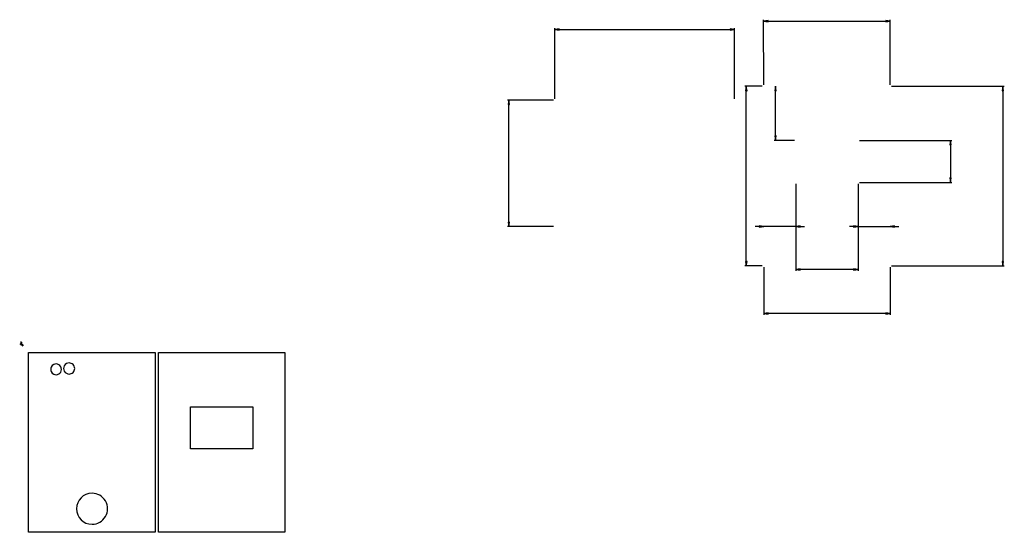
# Model space of a CAD drawing. Extents: x -1 to 725, y 158 to 536.
import ezdxf

# ---------------------------------------------------------------- set-up
doc = ezdxf.new("R2010")
doc.units = 0

msp = doc.modelspace()

# ---------------------------------------------------------------- linework, layer by layer
at = {"layer": 'Layer 1'}
for p, q in [((547.851, 487.819), (547.848, 535.942)), ((551.15, 535.45), (547.848, 534.942)), ((547.848, 534.942), (641.143, 534.945)), ((547.848, 534.942), (551.15, 534.434)), ((551.15, 534.434), (551.15, 535.45)), ((641.143, 534.945), (637.841, 535.452)), ((637.841, 535.452), (637.841, 534.436)), ((637.841, 534.436), (641.143, 534.945)), ((641.143, 487.822), (641.143, 535.944)), ((393.782, 477.561), (393.782, 529.759)), ((397.084, 529.267), (393.782, 528.759)), ((393.782, 528.759), (397.084, 528.251)), ((393.782, 528.759), (526.422, 528.759)), ((397.084, 528.251), (397.084, 529.267)), ((526.422, 528.759), (523.12, 529.267)), ((523.12, 529.267), (523.12, 528.251)), ((523.12, 528.251), (526.422, 528.759)), ((526.422, 477.561), (526.422, 529.759)), ((546.851, 486.819), (534.05, 486.818)), ((535.05, 486.818), (534.542, 483.516)), ((535.558, 483.516), (535.05, 486.818)), ((535.058, 354.177), (535.05, 486.818)), ((556.577, 486.82), (556.069, 483.518)), ((557.085, 483.518), (556.577, 486.82)), ((556.577, 446.82), (556.577, 486.82)), ((642.143, 486.822), (725.301, 486.827)), ((724.301, 486.827), (723.793, 483.525)), ((724.809, 483.525), (724.301, 486.827)), ((724.301, 486.827), (724.309, 354.185)), ((534.542, 483.516), (535.558, 483.516)), ((556.069, 483.518), (557.085, 483.518)), ((723.793, 483.525), (724.809, 483.525)), ((392.781, 476.561), (358.902, 476.561)), ((359.902, 476.561), (359.394, 473.259)), ((359.394, 473.259), (360.41, 473.259)), ((360.41, 473.259), (359.902, 476.561)), ((359.902, 383.268), (359.902, 476.561)), ((570.499, 446.82), (555.577, 446.819)), ((557.085, 450.122), (556.069, 450.121)), ((556.069, 450.121), (556.577, 446.82)), ((556.577, 446.82), (557.085, 450.122)), ((618.5, 446.821), (686.654, 446.825)), ((685.654, 446.825), (685.146, 443.523)), ((685.146, 443.523), (686.162, 443.523)), ((686.162, 443.523), (685.654, 446.825)), ((685.654, 446.825), (685.656, 415.825)), ((571.502, 414.821), (571.502, 350.622)), ((571.502, 414.821), (571.502, 382.378)), ((617.502, 414.821), (617.502, 350.622)), ((617.502, 414.821), (617.502, 382.377)), ((618.5, 415.821), (686.656, 415.825)), ((686.164, 419.127), (685.148, 419.127)), ((685.148, 419.127), (685.656, 415.825)), ((685.656, 415.825), (686.164, 419.127)), ((360.41, 386.57), (359.394, 386.57)), ((359.394, 386.57), (359.902, 383.268)), ((359.902, 383.268), (360.41, 386.57)), ((392.781, 383.268), (358.902, 383.268)), ((547.856, 383.377), (541.506, 383.376)), ((547.856, 383.377), (544.554, 383.884)), ((544.554, 383.884), (544.554, 382.868)), ((544.554, 382.868), (547.856, 383.377)), ((571.502, 383.378), (547.856, 383.377)), ((574.804, 383.886), (571.502, 383.378)), ((571.502, 383.378), (574.804, 382.87)), ((571.502, 383.378), (577.852, 383.378)), ((574.804, 382.87), (574.804, 383.886)), ((617.502, 383.377), (611.152, 383.376)), ((617.502, 383.377), (614.2, 383.885)), ((614.2, 383.885), (614.2, 382.869)), ((614.2, 382.869), (617.502, 383.377)), ((617.502, 383.377), (641.151, 383.378)), ((644.453, 383.886), (641.151, 383.378)), ((641.151, 383.378), (644.453, 382.87)), ((641.151, 383.378), (647.501, 383.378)), ((644.453, 382.87), (644.453, 383.886)), ((535.566, 357.479), (534.55, 357.479)), ((534.55, 357.479), (535.058, 354.177)), ((535.058, 354.177), (535.566, 357.479)), ((724.817, 357.487), (723.801, 357.487)), ((723.801, 357.487), (724.309, 354.185)), ((724.309, 354.185), (724.817, 357.487)), ((546.859, 354.177), (534.058, 354.176)), ((547.859, 353.177), (547.859, 317.973)), ((574.804, 352.13), (571.502, 351.622)), ((571.502, 351.622), (574.804, 351.114)), ((617.502, 351.622), (571.502, 351.622)), ((574.804, 351.114), (574.804, 352.13)), ((617.502, 351.622), (614.2, 352.13)), ((614.2, 352.13), (614.2, 351.114)), ((614.2, 351.114), (617.502, 351.622)), ((641.151, 353.18), (641.153, 317.976)), ((642.151, 354.18), (725.309, 354.185)), ((551.161, 319.482), (547.859, 318.973)), ((641.153, 318.976), (547.859, 318.973)), ((547.859, 318.973), (551.161, 318.466)), ((551.161, 318.466), (551.161, 319.482)), ((641.153, 318.976), (637.851, 319.484)), ((637.851, 319.484), (637.851, 318.468)), ((637.851, 318.468), (641.153, 318.976)), ((0.793749, 297.794), (-0.793749, 296.206)), ((0, 298.323), (0, 295.677)), ((1.05833, 297), (0, 295.94167)), ((1.5875, 296.471), (0.52917, 295.41267)), ((2.11666, 295.942), (1.05833, 294.88367)), ((5.82115, 290.268), (99.1142, 290.268)), ((5.82115, 157.627), (5.82115, 290.268)), ((99.1142, 290.268), (99.1142, 157.627)), ((101.507, 290.196), (194.799, 290.198381)), ((101.515, 157.554), (101.507063, 290.196)), ((194.799, 290.199), (194.806937, 157.557)), ((22.144997, 278.642862), (22.06478, 277.846295)), ((22.06478, 277.846295), (22.144997, 277.049728)), ((22.375081, 279.3849), (22.144997, 278.642862)), ((22.144997, 277.049728), (22.375081, 276.30769)), ((23.221451, 280.641887), (22.375081, 279.3849)), ((22.375081, 276.30769), (23.221451, 275.050703)), ((24.47709, 281.490254), (23.221451, 280.641887)), ((25.218761, 281.721517), (24.47709, 281.490254)), ((26.0152, 281.803), (25.218761, 281.721517)), ((26.0152, 281.802995), (26.0152, 281.803)), ((27.047573, 281.666032), (26.0152, 281.802995)), ((27.99355, 281.272898), (27.047573, 281.666032)), ((28.807003, 280.650225), (27.99355, 281.272898)), ((29.441803, 279.824645), (28.807003, 280.650225)), ((29.839376, 278.862102), (29.441803, 279.824645)), ((29.441803, 275.867945), (29.839376, 276.830488)), ((29.9719, 277.846295), (29.839376, 278.862102)), ((29.839376, 276.830488), (29.9719, 277.846295)), ((31.713168, 279.536858), (31.57545, 278.481245)), ((31.57545, 278.481245), (31.713168, 277.425632)), ((32.12632, 280.53712), (31.713168, 279.536858)), ((31.713168, 277.425632), (32.12632, 276.42537)), ((32.785996, 281.395051), (32.12632, 280.53712)), ((32.12632, 276.42537), (32.785996, 275.567439)), ((33.631325, 282.042126), (32.785996, 281.395051)), ((34.614372, 282.450667), (33.631325, 282.042126)), ((35.6872, 282.593), (34.614372, 282.450667)), ((35.6872, 282.592997), (35.6872, 282.593)), ((36.515861, 282.509461), (35.6872, 282.592997)), ((37.287679, 282.269876), (36.515861, 282.509461)), ((37.986119, 281.890775), (37.287679, 282.269876)), ((38.594646, 281.388694), (37.986119, 281.890775)), ((39.096728, 280.780166), (38.594646, 281.388694)), ((38.594646, 275.573801), (39.096728, 276.182329)), ((39.475828, 280.081726), (39.096728, 280.780166)), ((39.096728, 276.182329), (39.475828, 276.880769)), ((39.715414, 279.309909), (39.475828, 280.081726)), ((39.475828, 276.880769), (39.715414, 277.652586)), ((39.79895, 278.481247), (39.715414, 279.309909)), ((39.715414, 277.652586), (39.79895, 278.481247)), ((23.221451, 275.050703), (24.47709, 274.202336)), ((24.47709, 274.202336), (25.218761, 273.971073)), ((25.218761, 273.971073), (26.0152, 273.88959)), ((26.0152, 273.88959), (27.047573, 274.026556)), ((27.047573, 274.026556), (27.99355, 274.419692)), ((27.99355, 274.419692), (28.807003, 275.042365)), ((28.807003, 275.042365), (29.441803, 275.867945)), ((32.785996, 275.567439), (33.631325, 274.920365)), ((33.631325, 274.920365), (34.614372, 274.511825)), ((34.614372, 274.511825), (35.6872, 274.369495)), ((35.6872, 274.369495), (36.515861, 274.453032)), ((36.515861, 274.453032), (37.287679, 274.692618)), ((37.287679, 274.692618), (37.986119, 275.071719)), ((37.986119, 275.071719), (38.594646, 275.573801)), ((125.155, 250.197), (171.1554, 250.198323)), ((125.158, 219.198), (125.155354, 250.1965)), ((171.156, 250.198), (171.158646, 219.1981)), ((171.158, 219.198), (125.158, 219.198)), ((44.441292, 183.056808), (43.043744, 181.362964)), ((46.135136, 184.454357), (44.441292, 183.056808)), ((48.079251, 185.509587), (46.135136, 184.454357)), ((50.227613, 186.176476), (48.079251, 185.509587)), ((52.5342, 186.409), (50.227613, 186.176476)), ((54.050213, 186.308351), (52.5342, 186.409)), ((52.5342, 186.409), (52.5342, 186.409)), ((55.520429, 186.012822), (54.050213, 186.308351)), ((56.928167, 185.532045), (55.520429, 186.012822)), ((58.25675, 184.875647), (56.928167, 185.532045)), ((59.489498, 184.05326), (58.25675, 184.875647)), ((60.609733, 183.074511), (59.489498, 184.05326)), ((61.600776, 181.949031), (60.609733, 183.074511)), ((62.445947, 180.68645), (61.600776, 181.949031)), ((41.321624, 177.270487), (41.0891, 174.9639)), ((41.0891, 174.9639), (41.321624, 172.657313)), ((41.988513, 179.418849), (41.321624, 177.270487)), ((43.043744, 181.362964), (41.988513, 179.418849)), ((63.116789, 179.323219), (62.445947, 180.68645)), ((63.595962, 177.902211), (63.116789, 179.323219)), ((63.883465, 176.442685), (63.595962, 177.902211)), ((63.9793, 174.9639), (63.883465, 176.442685)), ((63.883465, 173.485115), (63.9793, 174.9639)), ((41.321624, 172.657313), (41.988513, 170.508951)), ((41.988513, 170.508951), (43.043744, 168.564836)), ((43.043744, 168.564836), (44.441292, 166.870992)), ((60.609733, 166.853289), (61.600776, 167.978769)), ((61.600776, 167.978769), (62.445947, 169.24135)), ((62.445947, 169.24135), (63.116789, 170.604581)), ((63.116789, 170.604581), (63.595962, 172.025589)), ((63.595962, 172.025589), (63.883465, 173.485115)), ((44.441292, 166.870992), (46.135136, 165.473443)), ((46.135136, 165.473443), (48.079251, 164.418213)), ((48.079251, 164.418213), (50.227613, 163.751324)), ((50.227613, 163.751324), (52.5342, 163.5188)), ((52.5342, 163.5188), (54.050213, 163.619449)), ((54.050213, 163.619449), (55.520429, 163.914978)), ((55.520429, 163.914978), (56.928167, 164.395755)), ((56.928167, 164.395755), (58.25675, 165.052153)), ((58.25675, 165.052153), (59.489498, 165.87454)), ((59.489498, 165.87454), (60.609733, 166.853289)), ((99.1142, 157.627), (5.82115, 157.627)), ((194.807, 157.557), (101.515, 157.554619))]:
    msp.add_line(p, q, dxfattribs=at)

doc.saveas('drawing.dxf')
